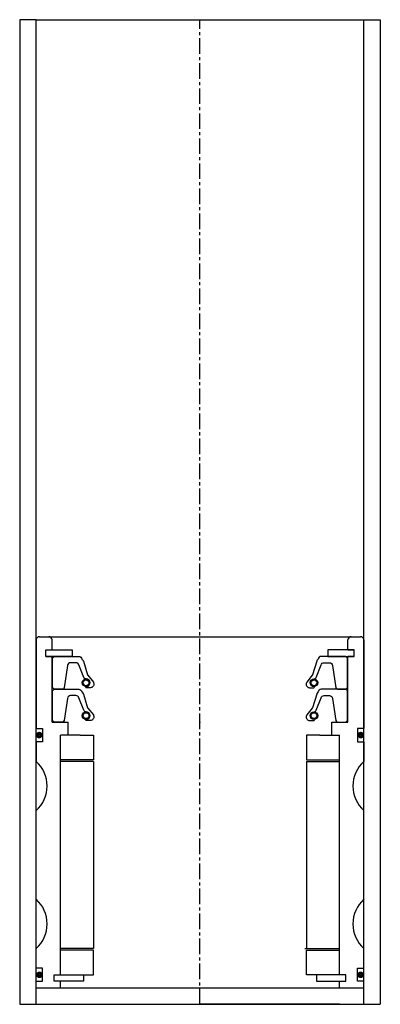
# Model space of a CAD drawing. Extents: x 97 to 207, y -7 to 293.
import ezdxf

# ---------------------------------------------------------------- set-up
doc = ezdxf.new("R2010")
doc.units = 0
doc.header["$LTSCALE"] = 0.15
doc.linetypes.add('CENTER', pattern=[50.8, 31.75, -6.35, 6.35, -6.35])
doc.layers.get('0').update_dxf_attribs({"linetype": 'CONTINUOUS'})
doc.layers.add('CENTER', color=9, linetype='CENTER')

msp = doc.modelspace()

# ---------------------------------------------------------------- linework, layer by layer
for p, q in [((102.04, 293.23), (97.04, 293.23)), ((97.04, 293.23), (97.04, -6.77)), ((102.04, -6.77), (102.04, 293.23)), ((102.04, 293.23), (202.04, 293.23)), ((202.04, -6.77), (202.04, 293.23)), ((202.04, 293.23), (207.04, 293.23)), ((207.04, 293.23), (207.04, -6.77)), ((103.04, 105.23), (201.04, 105.23)), ((102.04, 104.23), (102.04, 77.23)), ((106.94, 101.23), (106.94, 104.23)), ((197.14, 101.23), (197.14, 104.23)), ((202.04, 104.23), (202.04, 77.23)), ((105.04, 99.23), (105.04, 101.23)), ((105.04, 101.23), (106.94, 101.23)), ((105.04, 99.23), (105.04, 101.23)), ((105.04, 101.23), (107.04, 101.23)), ((105.04, 99.23), (105.04, 101.23)), ((105.04, 101.23), (107.04, 101.23)), ((105.04, 99.23), (105.04, 101.23)), ((105.04, 101.23), (107.04, 101.23)), ((105.04, 99.23), (106.94, 99.23)), ((107.04, 99.23), (105.04, 99.23)), ((107.04, 99.23), (105.04, 99.23)), ((107.04, 99.23), (105.04, 99.23)), ((106.94, 79.23), (106.94, 99.23)), ((107.04, 101.23), (113.04, 101.23)), ((113.04, 99.23), (107.04, 99.23)), ((113.04, 101.23), (113.04, 99.23)), ((197.04, 101.23), (191.04, 101.23)), ((191.04, 101.23), (191.04, 99.23)), ((191.04, 99.23), (197.04, 99.23)), ((199.04, 101.23), (197.04, 101.23)), ((199.04, 101.23), (197.04, 101.23)), ((199.04, 101.23), (197.04, 101.23)), ((197.04, 99.23), (199.04, 99.23)), ((197.04, 99.23), (199.04, 99.23)), ((197.04, 99.23), (199.04, 99.23)), ((197.14, 101.23), (199.04, 101.23)), ((199.04, 101.23), (197.14, 101.23)), ((197.14, 79.23), (197.14, 99.23)), ((197.14, 99.23), (199.04, 99.23)), ((199.04, 99.23), (197.14, 99.23)), ((199.04, 99.23), (199.04, 101.23)), ((199.04, 99.23), (199.04, 101.23)), ((199.04, 99.23), (199.04, 101.23)), ((199.04, 99.23), (199.04, 101.23)), ((199.04, 99.23), (199.04, 101.23)), ((106.94, 79.23), (111.79, 79.23)), ((111.79, 75.23), (111.79, 79.23)), ((192.29, 75.23), (192.29, 79.23)), ((192.29, 79.23), (197.14, 79.23)), ((102.04, 77.23), (104.04, 77.23)), ((104.04, 77.23), (104.04, 73.23)), ((109.54, 2.23), (109.54, 75.23)), ((111.79, 75.23), (109.54, 75.23)), ((109.54, 2.23), (109.54, 75.23)), ((111.79, 75.23), (109.54, 75.23)), ((109.54, 2.23), (109.54, 75.23)), ((115.54, 75.23), (109.54, 75.23)), ((115.54, 75.23), (119.54, 75.23)), ((119.54, 75.23), (119.54, 67.73)), ((188.54, 75.23), (184.54, 75.23)), ((184.54, 75.23), (184.54, 67.73)), ((188.54, 75.23), (194.54, 75.23)), ((192.29, 75.23), (194.54, 75.23)), ((192.29, 75.23), (194.54, 75.23)), ((194.54, 2.23), (194.54, 75.23)), ((194.54, 2.23), (194.54, 75.23)), ((194.54, 2.23), (194.54, 75.23)), ((202.04, 77.23), (200.04, 77.23)), ((200.04, 77.23), (200.04, 73.23)), ((104.04, 73.23), (102.04, 73.23)), ((102.04, 73.23), (102.04, 67.23)), ((200.04, 73.23), (202.04, 73.23)), ((202.04, 73.23), (202.04, 67.23)), ((119.54, 67.73), (109.54, 67.73)), ((119.54, 67.23), (109.54, 67.23)), ((119.54, 67.23), (119.54, 10.23)), ((184.54, 67.73), (194.54, 67.73)), ((184.54, 67.23), (184.54, 10.23)), ((184.54, 67.23), (194.54, 67.23)), ((102.04, 25.23), (102.04, 52.23)), ((202.04, 25.23), (202.04, 52.23)), ((102.04, 4.23), (102.04, 10.23)), ((119.54, 10.23), (109.54, 10.23)), ((119.54, 9.73), (109.54, 9.73)), ((119.54, 2.23), (119.54, 9.73)), ((184.04, 10.23), (194.54, 10.23)), ((184.54, 2.23), (184.54, 9.73)), ((184.54, 9.73), (194.54, 9.73)), ((202.04, 4.23), (202.04, 10.23)), ((104.04, 4.23), (102.04, 4.23)), ((104.04, 0.23), (104.04, 4.23)), ((200.04, 0.23), (200.04, 4.23)), ((200.04, 4.23), (202.04, 4.23)), ((102.04, -1.77), (102.04, 0.23)), ((102.04, 0.23), (104.04, 0.23)), ((107.54, 0.23), (107.54, 2.23)), ((107.54, 2.23), (109.54, 2.23)), ((107.54, 0.23), (107.54, 2.23)), ((107.54, 2.23), (109.54, 2.23)), ((107.54, 0.23), (107.54, 2.23)), ((107.54, 2.23), (109.54, 2.23)), ((109.54, 0.23), (107.54, 0.23)), ((109.54, 0.23), (107.54, 0.23)), ((109.54, 0.23), (107.54, 0.23)), ((109.54, 2.23), (116.54, 2.23)), ((109.54, -1.77), (109.54, 0.23)), ((116.54, 0.23), (109.54, 0.23)), ((116.54, 2.23), (116.54, 0.23)), ((116.54, 2.23), (119.54, 2.23)), ((187.54, 2.23), (184.54, 2.23)), ((194.54, 2.23), (187.54, 2.23)), ((187.54, 2.23), (187.54, 0.23)), ((187.54, 0.23), (194.54, 0.23)), ((196.54, 2.23), (194.54, 2.23)), ((196.54, 2.23), (194.54, 2.23)), ((196.54, 2.23), (194.54, 2.23)), ((194.54, -1.77), (194.54, 0.23)), ((194.54, 0.23), (196.54, 0.23)), ((194.54, 0.23), (196.54, 0.23)), ((194.54, 0.23), (196.54, 0.23)), ((196.54, 0.23), (196.54, 2.23)), ((196.54, 0.23), (196.54, 2.23)), ((196.54, 0.23), (196.54, 2.23)), ((202.04, 0.23), (200.04, 0.23)), ((202.04, -1.77), (202.04, 0.23)), ((102.04, -1.77), (202.04, -1.77)), ((97.04, -6.77), (207.04, -6.77)), ((109.54, -6.77), (152.04, -6.77)), ((194.54, -6.77), (152.04, -6.77))]:
    msp.add_line(p, q)
for points in [[(107.04, 89.73), (107.04, 98.73), (107.54, 99.23), (115.05, 99.23, -0.36857), (116.04, 98.39), (116.37, 97.97, 0.118812), (116.46, 97.75), (117.73, 93.57, -0.045671), (117.78, 93.49), (119.51, 91.4, -0.429276), (119.04, 89.8, -0.114819), (118.62, 89.7), (117.3, 89.7, -1), (117.3, 90.01, 1), (117.3, 92.36, -0.279673), (116.56, 92.81), (115.13, 96.63, 0.323214), (114.18, 97.31), (112.59, 97.31, 0.376695), (111.6, 96.44), (110.58, 89.66, -0.377251), (110.08, 89.22), (107.54, 89.23)], [(197.04, 89.73), (197.04, 98.73), (196.54, 99.23), (189.03, 99.23, 0.36857), (188.05, 98.39), (187.72, 97.97, -0.118812), (187.63, 97.75), (186.35, 93.57, 0.045671), (186.3, 93.49), (184.58, 91.4, 0.429276), (185.04, 89.8, 0.114819), (185.46, 89.7), (186.78, 89.7, 1), (186.78, 90.01, -1), (186.78, 92.36, 0.279673), (187.52, 92.81), (188.95, 96.63, -0.323214), (189.9, 97.31), (191.5, 97.31, -0.376695), (192.49, 96.44), (193.5, 89.66, 0.377251), (194, 89.22), (196.54, 89.23)], [(107.04, 79.73), (107.04, 88.73), (107.54, 89.23), (115.05, 89.23, -0.36857), (116.04, 88.39), (116.37, 87.97, 0.118812), (116.46, 87.75), (117.73, 83.57, -0.045671), (117.78, 83.49), (119.51, 81.4, -0.429276), (119.04, 79.8, -0.114819), (118.62, 79.7), (117.3, 79.7, -1), (117.3, 80.01, 1), (117.3, 82.36, -0.279673), (116.56, 82.8), (115.13, 86.63, 0.323214), (114.18, 87.31), (112.59, 87.31, 0.376695), (111.6, 86.44), (110.58, 79.66, -0.377251), (110.08, 79.22), (107.54, 79.23)], [(197.04, 79.73), (197.04, 88.73), (196.54, 89.23), (189.03, 89.23, 0.36857), (188.05, 88.39), (187.72, 87.97, -0.118812), (187.63, 87.75), (186.35, 83.57, 0.045671), (186.3, 83.49), (184.58, 81.4, 0.429276), (185.04, 79.8, 0.114819), (185.46, 79.7), (186.78, 79.7, 1), (186.78, 80.01, -1), (186.78, 82.36, 0.279673), (187.52, 82.8), (188.95, 86.63, -0.323214), (189.9, 87.31), (191.5, 87.31, -0.376695), (192.49, 86.44), (193.5, 79.66, 0.377251), (194, 79.22), (196.54, 79.23)]]:
    msp.add_lwpolyline(points, format="xyb", close=True)
at = {"const_width": 0.95}
for points in [[(103.53, 75.26, -1), (102.48, 75.26, -1)], [(200.55, 75.26, 1), (201.6, 75.26, 1)], [(103.59, 2.21, -1), (102.54, 2.21, -1)], [(200.49, 2.21, 1), (201.54, 2.21, 1)]]:
    msp.add_lwpolyline(points, format="xyb", close=True, dxfattribs=at)
for centre, radius in [((117.3, 91.19), 1.17), ((117.3, 91.19), 0.881), ((186.78, 91.19), 1.17), ((186.78, 91.19), 0.881), ((117.3, 81.18), 1.17), ((117.3, 81.18), 0.881), ((186.78, 81.18), 1.17), ((186.78, 81.18), 0.881)]:
    msp.add_circle(centre, radius)
for centre, radius, start, end in [((103.04, 104.23), 1, 90, 180), ((105.94, 104.23), 1, 0, 90), ((198.14, 104.23), 1, 90, 180), ((201.04, 104.23), 1, 0, 90), ((95.43, 59.73), 10, 311.4096, 48.5904), ((208.66, 59.73), 10, 131.4096, 228.5904), ((95.43, 17.73), 10, 311.4096, 48.5904), ((208.66, 17.73), 10, 131.4096, 228.5904)]:
    msp.add_arc(centre, radius, start, end)
for p in [(152.04, 89.23), (152.04, 89.23), (152.04, 79.23), (152.04, 79.23)]:
    msp.add_point(p)
at = {"layer": 'CENTER'}
msp.add_line((152.04, -6.77), (152.04, 293.23), dxfattribs=at)

doc.saveas('drawing.dxf')
